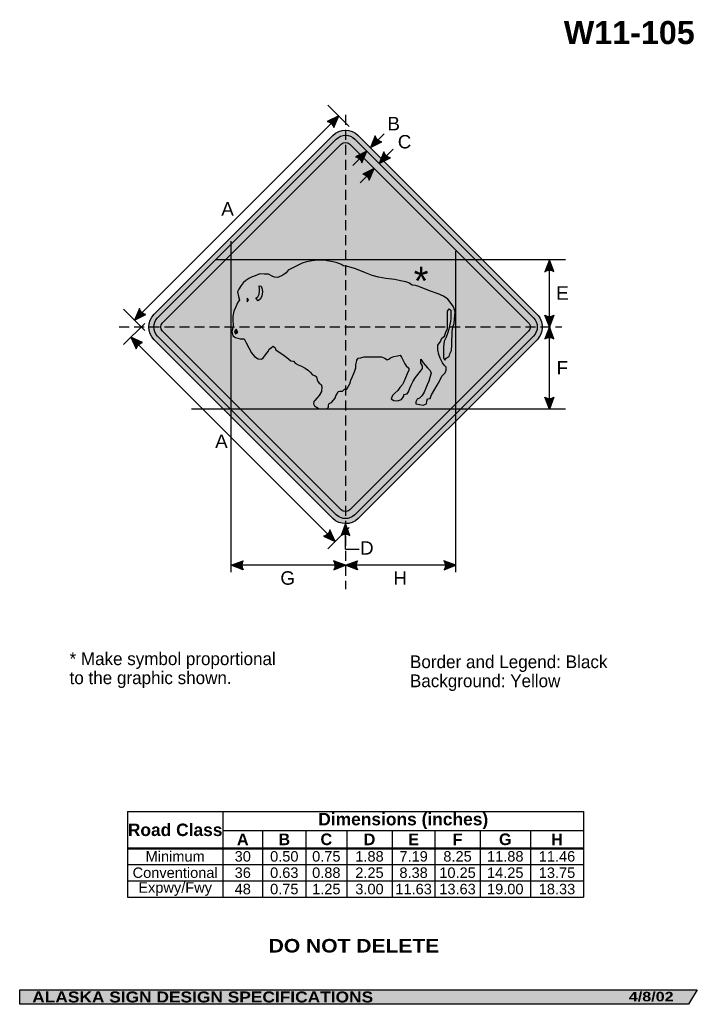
# Model space of a CAD drawing. Header units: feet. Extents: x 7 to 92, y 0 to 123.
import ezdxf
from ezdxf.enums import TextEntityAlignment as Align

# ---------------------------------------------------------------- set-up
doc = ezdxf.new("R2010")
doc.units = ezdxf.units.FT
doc.header["$MEASUREMENT"] = 0
doc.linetypes.add('DASHED2', pattern=[0.375, 0.25, -0.125])
doc.layers.add('Sign', color=7, linetype='Continuous')
doc.styles.add('ARIAL', font='arial.ttf')
doc.styles.add('ARIAL B', font='arialbd.ttf')
doc.styles.add('ARIAL BLACK B', font='ariblk.ttf')
doc.styles.add('ARIAL BLACK BI', font='ariblk.ttf')

# ---------------------------------------------------------------- blocks, each defined once
blk = doc.blocks.new('*T2')
at = {"color": 0, "linetype": 'ByBlock', "lineweight": -2, "transparency": 16777216}
for p, q in [((0, 0), (56.85377384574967, 0)), ((0, 0), (0, -10.683075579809)), ((11.9071627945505, 0), (11.9071627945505, -4.553775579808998)), ((56.85377384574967, 0), (56.85377384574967, -10.683075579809)), ((11.9071627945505, -2.3558341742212), (56.85377384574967, -2.3558341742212)), ((16.85422311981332, -2.3558341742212), (16.85422311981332, -4.553775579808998)), ((22.25542744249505, -2.3558341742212), (22.25542744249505, -4.553775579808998)), ((27.33004850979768, -2.3558341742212), (27.33004850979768, -4.553775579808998)), ((33.01336038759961, -2.3558341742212), (33.01336038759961, -4.553775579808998)), ((38.32618790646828, -2.3558341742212), (38.32618790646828, -4.553775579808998)), ((43.96297560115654, -2.3558341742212), (43.96297560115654, -4.553775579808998)), ((50.22368657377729, -2.3558341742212), (50.22368657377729, -4.553775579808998)), ((0, -4.553775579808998), (56.85377384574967, -4.553775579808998)), ((0, -4.598775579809), (56.85377384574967, -4.598775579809)), ((11.9071627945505, -4.598775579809), (11.9071627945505, -10.683075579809)), ((16.85422311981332, -4.598775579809), (16.85422311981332, -10.683075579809)), ((22.25542744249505, -4.598775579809), (22.25542744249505, -10.683075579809)), ((27.33004850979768, -4.598775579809), (27.33004850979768, -10.683075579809)), ((33.01336038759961, -4.598775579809), (33.01336038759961, -10.683075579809)), ((38.32618790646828, -4.598775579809), (38.32618790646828, -10.683075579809)), ((43.96297560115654, -4.598775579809), (43.96297560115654, -10.683075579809)), ((50.22368657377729, -4.598775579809), (50.22368657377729, -10.683075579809)), ((0, -6.611875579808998), (56.85377384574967, -6.611875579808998)), ((0, -8.647475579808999), (56.85377384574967, -8.647475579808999)), ((0, -10.683075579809), (56.85377384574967, -10.683075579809))]:
    blk.add_line(p, q, dxfattribs=at)
at = {"color": 18, "transparency": 16777216, "attachment_point": 5}
for s, insert, char_height, width, style in [('Road Class', (5.953581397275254, -2.288137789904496), 1.55, 11.7871627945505, 'ARIAL B'), ('Dimensions (inches)', (34.38046832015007, -1.1779170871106), 1.55, 44.82661105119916, 'ARIAL B'), ('A', (14.38069295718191, -3.466054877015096), 1.45, 4.827060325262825, 'ARIAL B'), ('B', (19.55482528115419, -3.466054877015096), 1.45, 5.281204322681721, 'ARIAL B'), ('C', (24.79273797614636, -3.466054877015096), 1.45, 4.954621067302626, 'ARIAL B'), ('D', (30.17170444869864, -3.466054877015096), 1.45, 5.563311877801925, 'ARIAL B'), ('E', (35.66977414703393, -3.466054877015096), 1.45, 5.19282751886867, 'ARIAL B'), ('F', (41.1445817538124, -3.466054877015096), 1.45, 5.516787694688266, 'ARIAL B'), ('G', (47.09333108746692, -3.466054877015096), 1.45, 6.140710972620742, 'ARIAL B'), ('H', (53.53873020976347, -3.466054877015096), 1.45, 6.510087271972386, 'ARIAL B'), ('Minimum', (5.953581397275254, -5.594075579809), 1.3, 11.7871627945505, 'ARIAL'), ('30', (14.38069295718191, -5.594075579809), 1.3, 4.827060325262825, 'ARIAL'), ('0.50', (19.55482528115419, -5.594075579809), 1.3, 5.281204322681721, 'ARIAL'), ('0.75', (24.79273797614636, -5.594075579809), 1.3, 4.954621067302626, 'ARIAL'), ('1.88', (30.17170444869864, -5.594075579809), 1.3, 5.563311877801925, 'ARIAL'), ('7.19', (35.66977414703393, -5.594075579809), 1.3, 5.19282751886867, 'ARIAL'), ('8.25', (41.1445817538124, -5.594075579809), 1.3, 5.516787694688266, 'ARIAL'), ('11.88', (47.09333108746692, -5.594075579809), 1.3, 6.140710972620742, 'ARIAL'), ('11.46', (53.53873020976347, -5.594075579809), 1.3, 6.510087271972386, 'ARIAL'), ('Conventional', (5.953581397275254, -7.629675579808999), 1.3, 11.7871627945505, 'ARIAL'), ('36', (14.38069295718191, -7.629675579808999), 1.3, 4.827060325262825, 'ARIAL'), ('0.63', (19.55482528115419, -7.629675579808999), 1.3, 5.281204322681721, 'ARIAL'), ('0.88', (24.79273797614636, -7.629675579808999), 1.3, 4.954621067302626, 'ARIAL'), ('2.25', (30.17170444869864, -7.629675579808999), 1.3, 5.563311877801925, 'ARIAL'), ('8.38', (35.66977414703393, -7.629675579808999), 1.3, 5.19282751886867, 'ARIAL'), ('10.25', (41.1445817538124, -7.629675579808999), 1.3, 5.516787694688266, 'ARIAL'), ('14.25', (47.09333108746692, -7.629675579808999), 1.3, 6.140710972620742, 'ARIAL'), ('13.75', (53.53873020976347, -7.629675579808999), 1.3, 6.510087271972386, 'ARIAL'), ('Expwy/Fwy', (5.953581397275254, -9.665275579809), 1.3, 11.7871627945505, 'ARIAL'), ('48', (14.38069295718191, -9.665275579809), 1.3, 4.827060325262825, 'ARIAL'), ('0.75', (19.55482528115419, -9.665275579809), 1.3, 5.281204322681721, 'ARIAL'), ('1.25', (24.79273797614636, -9.665275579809), 1.3, 4.954621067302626, 'ARIAL'), ('3.00', (30.17170444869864, -9.665275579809), 1.3, 5.563311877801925, 'ARIAL'), ('11.63', (35.66977414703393, -9.665275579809), 1.3, 5.19282751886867, 'ARIAL'), ('13.63', (41.1445817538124, -9.665275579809), 1.3, 5.516787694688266, 'ARIAL'), ('19.00', (47.09333108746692, -9.665275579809), 1.3, 6.140710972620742, 'ARIAL'), ('18.33', (53.53873020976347, -9.665275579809), 1.3, 6.510087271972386, 'ARIAL')]:
    blk.add_mtext(s, dxfattribs=dict(at, insert=insert, char_height=char_height, width=width, style=style))

msp = doc.modelspace()

# ---------------------------------------------------------------- hatches: boundary and pattern name
h = msp.add_hatch(color=256)
h.dxf.hatch_style = 1
edge = h.paths.add_edge_path()
edge.add_line((46.53775504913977, 109.636821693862), (47.14937416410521, 111.0933959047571))
edge.add_line((47.14937416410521, 111.0933959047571), (45.72275031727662, 110.3910395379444))
edge.add_arc((45.57518052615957, 109.4141219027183), 0.9880004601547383, 13.02666781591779, 81.41004076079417, ccw=False)
at = {"true_color": 0xffff00}
h = msp.add_hatch(color=2, dxfattribs=at)
h.dxf.hatch_style = 1
h.paths.add_polyline_path([(24.13894097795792, 86.37412136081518, 0.4143489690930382), (24.14118495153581, 83.18989720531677), (46.41280458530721, 60.91827723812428, 0.4147360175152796), (49.59913189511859, 60.92262899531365), (71.86864870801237, 83.19214084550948, 0.4145503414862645), (71.86530692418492, 86.37746314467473), (49.59478510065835, 108.6479849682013, 0.4140749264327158), (46.41205121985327, 108.647231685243)])
h.paths.add_polyline_path([(24.5861710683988, 83.63571739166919), (46.85799654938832, 61.36389147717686, 0.4148540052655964), (49.15318485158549, 61.36748825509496), (71.42303436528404, 83.63733270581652, 0.4146352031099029), (71.42029504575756, 85.93166871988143), (49.14959283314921, 108.2023710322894, 0.4140749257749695), (46.85745437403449, 108.2018285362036), (24.58488922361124, 85.92926350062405, 0.4145409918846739)], flags=16)
h.paths.add_polyline_path([(47.47947469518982, 107.5798082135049), (25.20690954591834, 85.3072431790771, 0.4146977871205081), (25.20777659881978, 84.25815250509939), (47.47947332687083, 61.9864550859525, 0.4153661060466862), (48.53017746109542, 61.98852150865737), (70.80071910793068, 84.25905795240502, 0.4149035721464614), (70.79898480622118, 85.30893831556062), (48.52811526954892, 107.5798082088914, 0.4142135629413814)], flags=0)
h = msp.add_hatch(color=256)
h.dxf.hatch_style = 1
h.paths.add_polyline_path([(24.58488922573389, 85.92926350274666, 0.4145409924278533), (24.58617106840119, 83.63571739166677), (46.8579965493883, 61.36389147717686, 0.4148540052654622), (49.15318485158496, 61.36748825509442), (71.42303436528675, 83.6373327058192, 0.4146352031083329), (71.42029504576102, 85.93166871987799), (49.14959283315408, 108.2023710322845, 0.4140749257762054), (46.85745437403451, 108.2018285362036)])
h.paths.add_polyline_path([(47.47947469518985, 107.5798082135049), (25.20690954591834, 85.3072431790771, 0.4146977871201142), (25.20777659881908, 84.25815250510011), (47.47947332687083, 61.98645508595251, 0.4153661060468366), (48.53017746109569, 61.98852150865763), (70.80071910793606, 84.25905795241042, 0.4149035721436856), (70.79898480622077, 85.30893831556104), (48.52811526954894, 107.5798082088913, 0.4142135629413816)], flags=16)
h = msp.add_hatch(color=256)
h.dxf.hatch_style = 1
edge = h.paths.add_edge_path()
edge.add_line((51.71083839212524, 108.6001250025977), (51.09921927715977, 107.1435507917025))
edge.add_line((51.09921927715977, 107.1435507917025), (52.52584312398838, 107.8459071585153))
edge.add_arc((52.67341291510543, 108.8228247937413), 0.9880004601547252, 193.026667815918, 261.4100407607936, ccw=False)
h = msp.add_hatch(color=2, dxfattribs=at)
h.dxf.hatch_style = 1
h.paths.add_polyline_path([(25.206909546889, 85.30724318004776, 0.414697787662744), (25.20777659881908, 84.25815250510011), (47.47947332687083, 61.98645508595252, 0.4153661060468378), (48.53017746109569, 61.98852150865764), (70.80071910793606, 84.25905795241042, 0.4149035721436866), (70.79898480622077, 85.30893831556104), (48.52811526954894, 107.5798082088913, 0.4142135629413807), (47.47947469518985, 107.5798082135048)])
h = msp.add_hatch(color=256)
h.dxf.hatch_style = 1
edge = h.paths.add_edge_path()
edge.add_line((50.05487476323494, 105.2284712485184), (50.6664938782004, 106.6850454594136))
edge.add_line((50.6664938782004, 106.6850454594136), (49.23987003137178, 105.9826890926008))
edge.add_arc((49.09230024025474, 105.0057714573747), 0.9880004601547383, 13.02666781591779, 81.41004076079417, ccw=False)
h = msp.add_hatch(color=256)
h.dxf.hatch_style = 1
edge = h.paths.add_edge_path()
edge.add_line((52.79636699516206, 106.6233656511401), (52.18474788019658, 105.166791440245))
edge.add_line((52.18474788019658, 105.166791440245), (53.61137172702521, 105.8691478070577))
edge.add_arc((53.75894151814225, 106.8460654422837), 0.9880004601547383, 193.0266678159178, 261.4100407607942, ccw=False)
h = msp.add_hatch(color=256)
h.dxf.hatch_style = 1
edge = h.paths.add_edge_path()
edge.add_line((50.96637959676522, 103.0758467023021), (51.57799871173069, 104.5324209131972))
edge.add_line((51.57799871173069, 104.5324209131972), (50.15137486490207, 103.8300645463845))
edge.add_arc((50.00380507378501, 102.8531469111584), 0.9880004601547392, 13.02666781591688, 81.41004076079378, ccw=False)
h = msp.add_hatch(color=256)
h.dxf.hatch_style = 1
edge = h.paths.add_edge_path()
edge.add_line((73.96983717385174, 91.68738865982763), (73.41272839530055, 93.16567015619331))
edge.add_line((73.41272839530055, 93.16567015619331), (72.85946753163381, 91.67487758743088))
edge.add_arc((73.4238599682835, 90.8639484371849), 0.9880004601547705, 56.4538654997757, 124.83723844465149, ccw=False)
h = msp.add_hatch(color=256)
h.dxf.hatch_style = 1
edge = h.paths.add_edge_path()
edge.add_line((22.30883201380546, 87.09780885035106), (21.69721289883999, 85.64123463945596))
edge.add_line((21.69721289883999, 85.64123463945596), (23.12383674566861, 86.34359100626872))
edge.add_arc((23.27140653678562, 87.32050864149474), 0.9880004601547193, 193.0266678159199, 261.4100407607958, ccw=False)
h = msp.add_hatch(color=256)
h.dxf.hatch_style = 1
edge = h.paths.add_edge_path()
edge.add_line((73.96983717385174, 86.26141259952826), (73.41272839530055, 84.78313110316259))
edge.add_line((73.41272839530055, 84.78313110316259), (72.85946753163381, 86.27392367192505))
edge.add_arc((73.42385996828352, 87.084852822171), 0.9880004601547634, 235.1627615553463, 303.5461345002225)
h = msp.add_hatch(color=256)
h.dxf.hatch_style = 1
edge = h.paths.add_edge_path()
edge.add_line((73.96983717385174, 83.30484960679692), (73.41272839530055, 84.78313110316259))
edge.add_line((73.41272839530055, 84.78313110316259), (72.85946753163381, 83.29233853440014))
edge.add_arc((73.4238599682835, 82.48140938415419), 0.9880004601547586, 56.4538654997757, 124.83723844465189, ccw=False)
h = msp.add_hatch(color=256)
h.dxf.hatch_style = 1
edge = h.paths.add_edge_path()
edge.add_line((22.69823001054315, 82.84267384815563), (21.25899174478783, 83.49404132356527))
edge.add_line((21.25899174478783, 83.49404132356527), (21.92192677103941, 82.04867728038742))
edge.add_arc((22.89442599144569, 81.87434949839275), 0.9880004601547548, 101.4538654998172, 169.8372384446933, ccw=False)
h = msp.add_hatch(color=256)
h.dxf.hatch_style = 1
edge = h.paths.add_edge_path()
edge.add_line((73.96983717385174, 76.01397771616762), (73.41272839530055, 74.53569621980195))
edge.add_line((73.41272839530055, 74.53569621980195), (72.85946753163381, 76.02648878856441))
edge.add_arc((73.42385996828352, 76.83741793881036), 0.9880004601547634, 235.1627615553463, 303.5461345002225)
h = msp.add_hatch(color=256)
h.dxf.hatch_style = 1
edge = h.paths.add_edge_path()
edge.add_line((48.56090362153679, 58.78142717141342), (48.00379484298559, 60.25970866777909))
edge.add_line((48.00379484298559, 60.25970866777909), (47.45053397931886, 58.76891609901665))
edge.add_arc((48.01492641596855, 57.95798694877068), 0.988000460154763, 56.45386549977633, 124.83723844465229, ccw=False)
h = msp.add_hatch(color=256)
h.dxf.hatch_style = 1
edge = h.paths.add_edge_path()
edge.add_line((45.27555284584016, 58.68960943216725), (46.71479111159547, 58.03824195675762))
edge.add_line((46.71479111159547, 58.03824195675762), (46.05185608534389, 59.48360599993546))
edge.add_arc((45.07935686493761, 59.65793378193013), 0.9880004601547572, 281.45386549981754, 349.8372384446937, ccw=False)
h = msp.add_hatch(color=256)
h.dxf.hatch_style = 1
edge = h.paths.add_edge_path()
edge.add_line((35.23132537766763, 54.51621333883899), (33.75360084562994, 55.07479778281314))
edge.add_line((33.75360084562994, 55.07479778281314), (35.24494505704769, 55.62656993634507))
edge.add_arc((36.05531030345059, 55.06136813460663), 0.9880004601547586, 145.1055563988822, 213.4889293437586)
h = msp.add_hatch(color=256)
h.dxf.hatch_style = 1
edge = h.paths.add_edge_path()
edge.add_line((46.52607031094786, 54.51621333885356), (48.00379484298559, 55.07479778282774))
edge.add_line((48.00379484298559, 55.07479778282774), (46.51245063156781, 55.62656993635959))
edge.add_arc((45.70208538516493, 55.06136813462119), 0.9880004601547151, -33.48892934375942, 34.89444360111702, ccw=False)
h = msp.add_hatch(color=256)
h.dxf.hatch_style = 1
edge = h.paths.add_edge_path()
edge.add_line((49.48516519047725, 54.51843020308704), (48.00744065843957, 55.0770146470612))
edge.add_line((48.00744065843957, 55.0770146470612), (49.49878486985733, 55.62878680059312))
edge.add_arc((50.30915011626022, 55.06358499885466), 0.988000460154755, 145.105556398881, 213.4889293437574)
h = msp.add_hatch(color=256)
h.dxf.hatch_style = 1
edge = h.paths.add_edge_path()
edge.add_line((60.27848046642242, 54.51621333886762), (61.75620499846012, 55.07479778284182))
edge.add_line((61.75620499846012, 55.07479778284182), (60.26486078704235, 55.62656993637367))
edge.add_arc((59.45449554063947, 55.06136813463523), 0.9880004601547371, -33.488929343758, 34.8944436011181, ccw=False)
at = {"layer": 'Sign', "true_color": 0xffffff}
msp.add_hatch(color=7, dxfattribs=at).paths.add_polyline_path([(49.83315018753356, 106.2747731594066), (50.6664938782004, 106.6850454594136), (50.29872394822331, 105.8091993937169)])
at = {"layer": 'Sign', "true_color": 0x000000}
for points in [[(34.69126119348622, 89.4937881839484), (34.55413182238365, 89.14915274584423), (34.64554993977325, 88.58912429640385), (34.78267931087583, 88.11525263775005), (34.59984088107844, 87.85677605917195), (34.32558433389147, 87.29674967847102), (34.09703684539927, 86.73671916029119), (33.95990966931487, 86.09053185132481), (33.95990966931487, 85.4874239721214), (34.00561872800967, 85.0997111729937), (33.95990966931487, 84.66891894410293), (33.82278029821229, 84.23812671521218), (33.95990966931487, 83.67809619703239), (34.27987527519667, 83.46270111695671), (34.87409962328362, 83.29038546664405), (35.37690365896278, 83.29038546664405), (35.60545114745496, 82.81651380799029), (35.97112581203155, 82.17032649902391), (36.29109361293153, 81.56721655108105), (36.65677047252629, 81.09334696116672), (37.11386544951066, 80.79179302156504), (37.52525136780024, 80.748713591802), (37.75379666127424, 80.92102924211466), (37.93663509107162, 81.17950582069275), (38.11947571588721, 81.437978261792), (38.34802100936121, 81.73953427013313), (38.48515038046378, 81.99800877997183), (38.75940692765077, 82.21340386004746), (38.98795441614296, 82.38572157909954), (39.21650190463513, 82.17032649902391), (39.30792221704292, 81.91184992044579), (39.62788782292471, 81.73953427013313), (40.17640091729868, 81.35181940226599), (40.67920714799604, 80.96410867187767), (41.1820111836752, 80.57639587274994), (41.50197678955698, 80.53331644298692), (41.73052647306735, 80.27484193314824), (42.09620113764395, 80.05944478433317), (42.50758705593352, 79.8871291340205), (42.96468203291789, 79.62865255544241), (43.37606795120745, 79.37017804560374), (43.60461543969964, 79.15478296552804), (43.87887198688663, 78.81014959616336), (44.1988375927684, 78.72399280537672), (44.38167602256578, 78.55167508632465), (44.47309633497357, 78.20704171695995), (44.56451664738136, 77.99164456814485), (44.70164162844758, 77.7762494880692), (44.97590037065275, 77.60393176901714), (45.06732068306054, 77.30237782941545), (45.02161162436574, 76.74234937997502), (44.70164162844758, 76.22539829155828), (44.42738727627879, 75.92384435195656), (44.1988375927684, 75.62229041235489), (44.06171041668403, 75.49305212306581), (44.0160013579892, 75.19149818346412), (44.1531307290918, 74.93302160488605), (44.38167602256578, 74.8037853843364), (44.70164162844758, 74.58839030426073), (45.66154283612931, 74.58839030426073), (45.8900903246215, 74.8037853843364), (45.8900903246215, 75.06225989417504), (45.98151063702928, 75.23457761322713), (46.25576718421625, 75.36381383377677), (46.71286216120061, 75.92384435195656), (46.80428027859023, 76.18231886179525), (46.98711870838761, 76.5269542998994), (47.0785368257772, 76.74234937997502), (47.30708650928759, 76.78542880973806), (47.62705211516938, 76.78542880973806), (47.85559960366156, 77.04390125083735), (48.17556740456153, 77.04390125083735), (48.35840363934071, 77.38853668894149), (48.54124206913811, 77.69009062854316), (48.67837144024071, 78.16396228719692), (48.8612076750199, 78.59475451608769), (48.99833704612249, 78.89630845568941), (49.1811754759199, 79.32709861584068), (49.27259359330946, 79.67173198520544), (49.27259359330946, 80.05944478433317), (49.36401171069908, 80.40408022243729), (49.40972296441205, 80.66255473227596), (49.59256139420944, 80.87795188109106), (49.86681794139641, 80.92102924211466), (50.32391291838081, 81.0502675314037), (50.73529883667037, 81.0502675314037), (51.14668255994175, 81.0502675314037), (51.55806847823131, 81.0502675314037), (51.96945659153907, 81.0502675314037), (52.47225843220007, 81.0502675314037), (52.88364654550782, 80.87795188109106), (53.2036121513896, 80.705634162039), (53.38645058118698, 80.748713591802), (53.61499806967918, 80.92102924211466), (54.02638398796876, 81.09334696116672), (54.4834789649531, 81.17950582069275), (54.80344457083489, 81.26566261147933), (54.98628300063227, 81.00718810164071), (55.16912143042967, 80.61947530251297), (55.39766891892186, 80.18868307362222), (55.58050734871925, 79.9302085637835), (55.90047295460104, 79.62865255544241), (55.90047295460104, 79.41325747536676), (55.67192546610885, 78.9393878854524), (55.48908703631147, 78.42243679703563), (55.26053954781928, 77.94856513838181), (55.12341237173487, 77.60393176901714), (54.7577355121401, 77.2162189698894), (54.52918802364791, 76.87158766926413), (54.16351116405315, 76.5269542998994), (53.84354555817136, 76.22539829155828), (53.70641618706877, 75.83768549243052), (54.02638398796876, 75.62229041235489), (54.4834789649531, 75.57921098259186), (54.98628300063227, 75.75152663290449), (55.26053954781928, 76.13923943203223), (55.26053954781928, 76.35463658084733), (55.67192546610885, 76.44079544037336), (55.8547638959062, 76.69926995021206), (56.03760232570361, 77.17313954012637), (56.17472950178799, 77.51777290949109), (56.4489882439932, 78.03472399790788), (56.72324479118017, 78.46551622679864), (57.36317819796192, 79.28401918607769), (57.36317819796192, 79.28401918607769), (57.59172349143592, 79.58557519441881), (57.59172349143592, 79.9302085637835), (57.40888725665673, 80.27484193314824), (57.40888725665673, 80.748713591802), (57.68314380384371, 80.31792136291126), (57.95740254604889, 79.97328799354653), (58.23165909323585, 79.67173198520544), (58.55162469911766, 79.37017804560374), (58.68875407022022, 79.02554674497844), (58.50591344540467, 78.46551622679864), (58.36878626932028, 78.03472399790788), (58.18594783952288, 77.56085233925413), (58.00310940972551, 77.17313954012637), (57.8202731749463, 76.65619052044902), (57.68314380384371, 76.44079544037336), (57.50030756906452, 76.18231886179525), (57.22604882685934, 75.92384435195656), (56.95179227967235, 75.79460606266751), (56.76895384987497, 75.44997269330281), (56.76895384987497, 75.19149818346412), (57.68314380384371, 75.01918046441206), (58.09452972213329, 75.19149818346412), (58.14023878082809, 75.53613155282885), (58.23165909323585, 75.83768549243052), (58.55162469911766, 75.88076492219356), (58.73446312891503, 76.3115571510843), (59.14584904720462, 77.04390125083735), (59.42010339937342, 77.51777290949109), (59.74007339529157, 78.12088285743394), (60.01432774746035, 78.6378339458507), (60.42571366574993, 79.06862410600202), (60.56284303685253, 79.41325747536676), (60.56284303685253, 79.75789084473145), (60.28858648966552, 80.01636742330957), (60.10574805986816, 80.31792136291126), (59.78578245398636, 80.87795188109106), (59.64865308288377, 81.35181940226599), (59.51152371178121, 81.91184992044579), (59.51152371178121, 82.51495986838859), (59.83149151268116, 82.98883152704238), (60.01432774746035, 83.37654225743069), (60.33429554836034, 83.63501676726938), (60.51713397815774, 84.15196785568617), (60.69997240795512, 84.58276008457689), (60.69997240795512, 85.05663174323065), (60.69997240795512, 85.70281698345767), (60.69997240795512, 86.1336092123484), (60.69997240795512, 86.73671916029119), (60.92851989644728, 87.0382730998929), (61.11135832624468, 86.86595744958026), (61.11135832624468, 86.60748087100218), (61.11135832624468, 86.30592693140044), (61.11135832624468, 85.87513470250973), (61.0656470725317, 85.4443445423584), (60.9742289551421, 84.92739345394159), (60.88280864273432, 84.49660122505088), (60.69997240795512, 83.97965013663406), (60.56284303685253, 83.50577847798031), (60.28858648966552, 83.03191095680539), (60.19716837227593, 82.2995627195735), (60.19716837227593, 81.9549293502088), (60.19716837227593, 81.56721655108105), (60.19716837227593, 80.92102924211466), (60.38000460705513, 80.66255473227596), (60.56284303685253, 80.87795188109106), (60.92851989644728, 81.09334696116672), (61.0199380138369, 81.437978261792), (61.20277644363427, 81.86877049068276), (61.24848550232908, 82.55803929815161), (61.24848550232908, 83.11806774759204), (61.2941945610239, 83.76425505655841), (61.2941945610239, 84.23812671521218), (61.38561487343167, 84.75507780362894), (61.52274204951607, 85.22894946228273), (61.56845330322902, 85.74589641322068), (61.61416236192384, 86.21976807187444), (61.65987142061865, 86.65056030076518), (61.47703299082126, 87.29674967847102), (61.15706738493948, 87.72753983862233), (60.74568146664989, 88.24449092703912), (60.19716837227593, 88.63220372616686), (59.55723277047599, 88.93375766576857), (58.59733375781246, 89.23531160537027), (57.63743474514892, 89.62302440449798), (57.13462851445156, 89.83842155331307), (56.72324479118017, 89.9676577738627), (56.3118588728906, 90.01073720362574), (55.90047295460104, 90.26921171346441), (55.53479829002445, 90.39845000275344), (54.8491536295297, 90.52768622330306), (54.16351116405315, 90.70000394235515), (53.02077372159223, 90.82924223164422), (52.10658376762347, 91.00155788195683), (51.32952318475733, 91.21695503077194), (50.50675134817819, 91.51850897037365), (49.36401171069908, 91.99238062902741), (48.99833704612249, 92.12161684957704), (48.26698552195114, 92.3370119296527), (47.71847242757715, 92.42317078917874), (47.4899227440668, 92.55240907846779), (46.84999153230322, 92.8108835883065), (46.21005593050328, 92.94012187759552), (45.70725189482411, 93.02628073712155), (45.34157723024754, 93.11243752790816), (44.51880539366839, 93.11243752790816), (43.83316292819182, 93.02628073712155), (43.14752046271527, 92.8970424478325), (42.59900517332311, 92.72472472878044), (42.18762145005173, 92.50932964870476), (41.59339710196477, 92.25085307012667), (40.86204557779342, 91.8631423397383), (40.58778683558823, 91.51850897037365), (40.17640091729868, 91.26003446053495), (39.5821787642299, 90.95847845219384), (39.17079284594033, 91.00155788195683), (38.85082504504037, 91.1307961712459), (38.393730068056, 91.34619125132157), (37.89092603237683, 91.34619125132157), (37.34241074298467, 91.3892706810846), (36.74818858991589, 91.17387560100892), (36.38251173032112, 91.04463731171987), (35.97112581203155, 90.82924223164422), (35.55974208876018, 90.57076565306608), (35.2397742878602, 90.26921171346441), (35.01122679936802, 89.9676577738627)], [(7.399373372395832, 2.133735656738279), (91.84195454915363, 2.133735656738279), (90.75006357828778, 0.3343149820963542), (7.402168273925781, 0.3343149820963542)]]:
    msp.add_hatch(color=18, dxfattribs=at).paths.add_polyline_path(points, flags=0)
at = {"layer": 'Sign', "true_color": 0xffff00}
for points in [[(36.8396067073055, 88.37362991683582), (37.0680927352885, 88.54596004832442), (37.25087848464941, 88.89061410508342), (37.2965743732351, 89.23526816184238), (37.2965743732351, 89.53684072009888), (37.25087848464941, 89.92457834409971), (37.47936231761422, 89.88149477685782), (37.61645437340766, 89.49376129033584), (37.66215245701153, 89.10602366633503), (37.57075628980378, 88.67520661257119), (37.38797054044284, 88.28746691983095), (37.11378862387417, 88.02897586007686)], [(35.74258051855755, 87.89972515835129), (35.92518847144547, 88.15827207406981), (35.74258051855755, 88.37372714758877)], [(34.37119242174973, 84.49660122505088), (34.18845496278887, 84.23806465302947), (34.27982478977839, 83.9364362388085), (34.59961259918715, 84.15188303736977)]]:
    msp.add_hatch(color=2, dxfattribs=at).paths.add_polyline_path(points, flags=0)

# ---------------------------------------------------------------- linework, layer by layer
for p, q in [((48.00379484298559, 57.06436453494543), (48.00379484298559, 60.2597086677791)), ((20.81822403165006, 24.36481157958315), (77.67199787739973, 24.36481157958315)), ((20.81822403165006, 19.84328186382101), (77.67199787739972, 19.84328186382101)), ((20.81822403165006, 19.73672634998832), (77.67199787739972, 19.73672634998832))]:
    msp.add_line(p, q)
for points in [[(46.53775504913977, 109.636821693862), (47.14937416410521, 111.0933959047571), (45.72275031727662, 110.3910395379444, -0.307560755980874), (46.53775504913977, 109.636821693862, -4.141293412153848)], [(51.71083839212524, 108.6001250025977), (51.09921927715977, 107.1435507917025), (52.52584312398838, 107.8459071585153, -0.307560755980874), (51.71083839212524, 108.6001250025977, -4.141293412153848)], [(50.05487476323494, 105.2284712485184), (50.6664938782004, 106.6850454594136), (49.23987003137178, 105.9826890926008, -0.307560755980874), (50.05487476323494, 105.2284712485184, -4.141293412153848)], [(52.79636699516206, 106.6233656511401), (52.18474788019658, 105.166791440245), (53.61137172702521, 105.8691478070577, -0.307560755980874), (52.79636699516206, 106.6233656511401, -4.141293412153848)], [(50.96637959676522, 103.0758467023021), (51.57799871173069, 104.5324209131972), (50.15137486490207, 103.8300645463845, -0.307560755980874), (50.96637959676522, 103.0758467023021, -4.141293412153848)], [(73.96983717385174, 91.68738865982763), (73.41272839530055, 93.16567015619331), (72.85946753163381, 91.67487758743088, -0.307560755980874), (73.96983717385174, 91.68738865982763, -4.141293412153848)], [(22.30883201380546, 87.09780885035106), (21.69721289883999, 85.64123463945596), (23.12383674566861, 86.34359100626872, -0.307560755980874), (22.30883201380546, 87.09780885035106, -4.141293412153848)], [(73.96983717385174, 86.26141259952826), (73.41272839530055, 84.78313110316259), (72.85946753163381, 86.27392367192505, 0.307560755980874), (73.96983717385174, 86.26141259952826, 4.141293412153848)], [(73.96983717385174, 83.30484960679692), (73.41272839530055, 84.78313110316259), (72.85946753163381, 83.29233853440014, -0.307560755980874), (73.96983717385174, 83.30484960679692, -4.141293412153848)], [(22.69823001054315, 82.84267384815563), (21.25899174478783, 83.49404132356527), (21.92192677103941, 82.04867728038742, -0.307560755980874), (22.69823001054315, 82.84267384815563, -4.141293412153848)], [(73.96983717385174, 76.01397771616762), (73.41272839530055, 74.53569621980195), (72.85946753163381, 76.02648878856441, 0.307560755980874), (73.96983717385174, 76.01397771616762, 4.141293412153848)], [(48.56090362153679, 58.78142717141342), (48.00379484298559, 60.25970866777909), (47.45053397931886, 58.76891609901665, -0.307560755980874), (48.56090362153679, 58.78142717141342, -4.141293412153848)], [(45.27555284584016, 58.68960943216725), (46.71479111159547, 58.03824195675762), (46.05185608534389, 59.48360599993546, -0.307560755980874), (45.27555284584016, 58.68960943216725, -4.141293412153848)], [(35.23132537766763, 54.51621333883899), (33.75360084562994, 55.07479778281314), (35.24494505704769, 55.62656993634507, 0.307560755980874), (35.23132537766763, 54.51621333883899, 4.141293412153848)], [(46.52607031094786, 54.51621333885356), (48.00379484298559, 55.07479778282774), (46.51245063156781, 55.62656993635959, -0.307560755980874), (46.52607031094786, 54.51621333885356, -4.141293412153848)], [(49.48516519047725, 54.51843020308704), (48.00744065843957, 55.0770146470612), (49.49878486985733, 55.62878680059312, 0.307560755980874), (49.48516519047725, 54.51843020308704, 4.141293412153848)], [(60.27848046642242, 54.51621333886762), (61.75620499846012, 55.07479778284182), (60.26486078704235, 55.62656993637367, -0.307560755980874), (60.27848046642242, 54.51621333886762, -4.141293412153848)]]:
    msp.add_lwpolyline(points, format="xyb")
for points in [[(46.41241364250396, 108.6475940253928, -0.4140082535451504), (49.59478510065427, 108.6479849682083), (71.86530692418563, 86.37746314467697, -0.4145503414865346), (71.86864870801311, 83.1921408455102), (49.59194487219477, 60.91544197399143, -0.4134136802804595), (46.41280458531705, 60.91827723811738), (24.13820563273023, 83.1928765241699, -0.4138008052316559), (24.13894097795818, 86.37412136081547)], [(46.85776194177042, 108.2021360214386, -0.4139963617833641), (49.14959283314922, 108.2023710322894), (71.42029504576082, 85.93166871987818, -0.4146352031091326), (71.42303436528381, 83.63733270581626), (49.14708570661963, 61.36138911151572, -0.4132958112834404), (46.8579965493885, 61.36389147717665), (24.58360878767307, 83.63827967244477, -0.4138008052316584), (24.58455501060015, 85.92892919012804)], [(47.47968271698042, 107.580016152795, -0.4139587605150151), (48.52786701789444, 107.5800563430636), (70.79898480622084, 85.30893831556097, -0.4149035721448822), (70.80071910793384, 84.2590579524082), (48.52605259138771, 61.98439663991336, -0.4129231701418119), (47.47972194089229, 61.98620658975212), (25.2060439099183, 84.25988519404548, -0.4136441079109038), (25.20675671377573, 85.30709030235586)]]:
    msp.add_lwpolyline(points, format="xyb", close=True)
at = {"layer": 'Sign', "color": 18, "lineweight": -3, "true_color": 0x000000}
for p, q in [((48.45126086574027, 109.7915092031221), (45.79961043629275, 112.4431596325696)), ((21.69721289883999, 85.64123463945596), (47.14937416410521, 111.0933959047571)), ((52.82280126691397, 108.8671327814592), (51.09921927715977, 107.1435507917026)), ((53.95251483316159, 106.9345583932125), (52.1847478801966, 105.166791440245)), ((48.89872692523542, 104.9172785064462), (50.6664938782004, 106.6850454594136)), ((49.81023175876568, 102.7646539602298), (51.57799871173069, 104.5324209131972)), ((33.74995503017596, 54.20759728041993), (33.74995503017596, 95.48821245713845)), ((61.75875707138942, 54.20759728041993), (61.75875707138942, 94.23821245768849)), ((75.43550834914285, 93.16848267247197), (31.81998461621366, 93.16848267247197)), ((73.41272839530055, 74.53569621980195), (73.41272839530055, 93.16567015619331)), ((22.99541674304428, 84.33566508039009), (20.34376631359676, 86.98731550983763)), ((22.9954167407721, 85.2305971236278), (20.3437663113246, 82.57894669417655)), ((21.25894484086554, 83.49414358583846), (46.71478896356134, 58.03829946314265)), ((75.43550834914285, 74.53569621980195), (28.81998461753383, 74.53569621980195)), ((48.45126086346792, 59.77475300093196), (45.79961043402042, 57.12310257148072)), ((48.00379484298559, 57.06436453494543), (49.68585400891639, 57.06436453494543)), ((61.75620499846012, 55.07479778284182), (33.75360084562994, 55.07479778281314))]:
    msp.add_line(p, q, dxfattribs=at)
at = {"layer": 'Sign', "color": 18, "linetype": 'DASHED2', "lineweight": -3, "ltscale": 5, "true_color": 0x000000}
for points in [[(48.00379484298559, 111.2414644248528), (48.00379484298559, 52.07479775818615)], [(19.80568419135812, 84.78313110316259), (74.97235085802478, 84.78313110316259)]]:
    msp.add_lwpolyline(points, dxfattribs=at)
at = {"layer": 'Sign', "color": 18, "lineweight": -3, "true_color": 0x000000}
for points in [[(34.69126119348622, 89.4937881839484), (34.55413182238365, 89.14915274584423), (34.64554993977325, 88.58912429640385), (34.78267931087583, 88.11525263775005), (34.59984088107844, 87.85677605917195), (34.32558433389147, 87.29674967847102), (34.09703684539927, 86.73671916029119), (33.95990966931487, 86.09053185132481), (33.95990966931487, 85.4874239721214), (34.00561872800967, 85.0997111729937), (33.95990966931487, 84.66891894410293), (33.82278029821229, 84.23812671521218), (33.95990966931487, 83.67809619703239), (34.27987527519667, 83.46270111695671), (34.87409962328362, 83.29038546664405), (35.37690365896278, 83.29038546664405), (35.60545114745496, 82.81651380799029), (35.97112581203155, 82.17032649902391), (36.29109361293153, 81.56721655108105), (36.65677047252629, 81.09334696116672), (37.11386544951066, 80.79179302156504), (37.52525136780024, 80.748713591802), (37.75379666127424, 80.92102924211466), (37.93663509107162, 81.17950582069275), (38.11947571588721, 81.437978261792), (38.34802100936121, 81.73953427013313), (38.48515038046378, 81.99800877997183), (38.75940692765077, 82.21340386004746), (38.98795441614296, 82.38572157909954), (39.21650190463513, 82.17032649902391), (39.30792221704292, 81.91184992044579), (39.62788782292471, 81.73953427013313), (40.17640091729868, 81.35181940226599), (40.67920714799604, 80.96410867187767), (41.1820111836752, 80.57639587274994), (41.50197678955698, 80.53331644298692), (41.73052647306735, 80.27484193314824), (42.09620113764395, 80.05944478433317), (42.50758705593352, 79.8871291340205), (42.96468203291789, 79.62865255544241), (43.37606795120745, 79.37017804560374), (43.60461543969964, 79.15478296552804), (43.87887198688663, 78.81014959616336), (44.1988375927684, 78.72399280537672), (44.38167602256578, 78.55167508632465), (44.47309633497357, 78.20704171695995), (44.56451664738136, 77.99164456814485), (44.70164162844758, 77.7762494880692), (44.97590037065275, 77.60393176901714), (45.06732068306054, 77.30237782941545), (45.02161162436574, 76.74234937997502), (44.70164162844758, 76.22539829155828), (44.42738727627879, 75.92384435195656), (44.1988375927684, 75.62229041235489), (44.06171041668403, 75.49305212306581), (44.0160013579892, 75.19149818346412), (44.1531307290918, 74.93302160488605), (44.38167602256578, 74.8037853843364), (44.70164162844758, 74.58839030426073), (45.66154283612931, 74.58839030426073), (45.8900903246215, 74.8037853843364), (45.8900903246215, 75.06225989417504), (45.98151063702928, 75.23457761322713), (46.25576718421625, 75.36381383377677), (46.71286216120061, 75.92384435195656), (46.80428027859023, 76.18231886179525), (46.98711870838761, 76.5269542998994), (47.0785368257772, 76.74234937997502), (47.30708650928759, 76.78542880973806), (47.62705211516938, 76.78542880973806), (47.85559960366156, 77.04390125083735), (48.17556740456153, 77.04390125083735), (48.35840363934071, 77.38853668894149), (48.54124206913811, 77.69009062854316), (48.67837144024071, 78.16396228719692), (48.8612076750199, 78.59475451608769), (48.99833704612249, 78.89630845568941), (49.1811754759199, 79.32709861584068), (49.27259359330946, 79.67173198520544), (49.27259359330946, 80.05944478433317), (49.36401171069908, 80.40408022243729), (49.40972296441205, 80.66255473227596), (49.59256139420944, 80.87795188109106), (49.86681794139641, 80.92102924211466), (50.32391291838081, 81.0502675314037), (50.73529883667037, 81.0502675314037), (51.14668255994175, 81.0502675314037), (51.55806847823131, 81.0502675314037), (51.96945659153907, 81.0502675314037), (52.47225843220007, 81.0502675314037), (52.88364654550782, 80.87795188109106), (53.2036121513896, 80.705634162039), (53.38645058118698, 80.748713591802), (53.61499806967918, 80.92102924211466), (54.02638398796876, 81.09334696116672), (54.4834789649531, 81.17950582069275), (54.80344457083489, 81.26566261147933), (54.98628300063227, 81.00718810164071), (55.16912143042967, 80.61947530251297), (55.39766891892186, 80.18868307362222), (55.58050734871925, 79.9302085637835), (55.90047295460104, 79.62865255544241), (55.90047295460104, 79.41325747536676), (55.67192546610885, 78.9393878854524), (55.48908703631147, 78.42243679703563), (55.26053954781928, 77.94856513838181), (55.12341237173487, 77.60393176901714), (54.7577355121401, 77.2162189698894), (54.52918802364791, 76.87158766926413), (54.16351116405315, 76.5269542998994), (53.84354555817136, 76.22539829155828), (53.70641618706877, 75.83768549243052), (54.02638398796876, 75.62229041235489), (54.4834789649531, 75.57921098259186), (54.98628300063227, 75.75152663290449), (55.26053954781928, 76.13923943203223), (55.26053954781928, 76.35463658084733), (55.67192546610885, 76.44079544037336), (55.8547638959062, 76.69926995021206), (56.03760232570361, 77.17313954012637), (56.17472950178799, 77.51777290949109), (56.4489882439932, 78.03472399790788), (56.72324479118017, 78.46551622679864), (57.36317819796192, 79.28401918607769), (57.36317819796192, 79.28401918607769), (57.59172349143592, 79.58557519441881), (57.59172349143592, 79.9302085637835), (57.40888725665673, 80.27484193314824), (57.40888725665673, 80.748713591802), (57.68314380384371, 80.31792136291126), (57.95740254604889, 79.97328799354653), (58.23165909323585, 79.67173198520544), (58.55162469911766, 79.37017804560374), (58.68875407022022, 79.02554674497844), (58.50591344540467, 78.46551622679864), (58.36878626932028, 78.03472399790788), (58.18594783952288, 77.56085233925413), (58.00310940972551, 77.17313954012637), (57.8202731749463, 76.65619052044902), (57.68314380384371, 76.44079544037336), (57.50030756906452, 76.18231886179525), (57.22604882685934, 75.92384435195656), (56.95179227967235, 75.79460606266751), (56.76895384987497, 75.44997269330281), (56.76895384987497, 75.19149818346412), (57.68314380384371, 75.01918046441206), (58.09452972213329, 75.19149818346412), (58.14023878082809, 75.53613155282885), (58.23165909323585, 75.83768549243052), (58.55162469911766, 75.88076492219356), (58.73446312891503, 76.3115571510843), (59.14584904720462, 77.04390125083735), (59.42010339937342, 77.51777290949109), (59.74007339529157, 78.12088285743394), (60.01432774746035, 78.6378339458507), (60.42571366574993, 79.06862410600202), (60.56284303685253, 79.41325747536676), (60.56284303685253, 79.75789084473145), (60.28858648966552, 80.01636742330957), (60.10574805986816, 80.31792136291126), (59.78578245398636, 80.87795188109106), (59.64865308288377, 81.35181940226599), (59.51152371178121, 81.91184992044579), (59.51152371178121, 82.51495986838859), (59.83149151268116, 82.98883152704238), (60.01432774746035, 83.37654225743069), (60.33429554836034, 83.63501676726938), (60.51713397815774, 84.15196785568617), (60.69997240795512, 84.58276008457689), (60.69997240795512, 85.05663174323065), (60.69997240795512, 85.70281698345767), (60.69997240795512, 86.1336092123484), (60.69997240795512, 86.73671916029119), (60.92851989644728, 87.0382730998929), (61.11135832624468, 86.86595744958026), (61.11135832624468, 86.60748087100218), (61.11135832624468, 86.30592693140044), (61.11135832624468, 85.87513470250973), (61.0656470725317, 85.4443445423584), (60.9742289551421, 84.92739345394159), (60.88280864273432, 84.49660122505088), (60.69997240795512, 83.97965013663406), (60.56284303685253, 83.50577847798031), (60.28858648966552, 83.03191095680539), (60.19716837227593, 82.2995627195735), (60.19716837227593, 81.9549293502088), (60.19716837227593, 81.56721655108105), (60.19716837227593, 80.92102924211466), (60.38000460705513, 80.66255473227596), (60.56284303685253, 80.87795188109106), (60.92851989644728, 81.09334696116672), (61.0199380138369, 81.437978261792), (61.20277644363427, 81.86877049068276), (61.24848550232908, 82.55803929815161), (61.24848550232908, 83.11806774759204), (61.2941945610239, 83.76425505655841), (61.2941945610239, 84.23812671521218), (61.38561487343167, 84.75507780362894), (61.52274204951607, 85.22894946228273), (61.56845330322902, 85.74589641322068), (61.61416236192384, 86.21976807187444), (61.65987142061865, 86.65056030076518), (61.47703299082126, 87.29674967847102), (61.15706738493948, 87.72753983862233), (60.74568146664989, 88.24449092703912), (60.19716837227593, 88.63220372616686), (59.55723277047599, 88.93375766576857), (58.59733375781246, 89.23531160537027), (57.63743474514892, 89.62302440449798), (57.13462851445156, 89.83842155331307), (56.72324479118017, 89.9676577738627), (56.3118588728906, 90.01073720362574), (55.90047295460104, 90.26921171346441), (55.53479829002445, 90.39845000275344), (54.8491536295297, 90.52768622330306), (54.16351116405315, 90.70000394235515), (53.02077372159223, 90.82924223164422), (52.10658376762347, 91.00155788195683), (51.32952318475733, 91.21695503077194), (50.50675134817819, 91.51850897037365), (49.36401171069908, 91.99238062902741), (48.99833704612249, 92.12161684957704), (48.26698552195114, 92.3370119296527), (47.71847242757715, 92.42317078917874), (47.4899227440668, 92.55240907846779), (46.84999153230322, 92.8108835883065), (46.21005593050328, 92.94012187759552), (45.70725189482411, 93.02628073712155), (45.34157723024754, 93.11243752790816), (44.51880539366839, 93.11243752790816), (43.83316292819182, 93.02628073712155), (43.14752046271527, 92.8970424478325), (42.59900517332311, 92.72472472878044), (42.18762145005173, 92.50932964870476), (41.59339710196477, 92.25085307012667), (40.86204557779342, 91.8631423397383), (40.58778683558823, 91.51850897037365), (40.17640091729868, 91.26003446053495), (39.5821787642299, 90.95847845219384), (39.17079284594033, 91.00155788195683), (38.85082504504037, 91.1307961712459), (38.393730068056, 91.34619125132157), (37.89092603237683, 91.34619125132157), (37.34241074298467, 91.3892706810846), (36.74818858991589, 91.17387560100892), (36.38251173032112, 91.04463731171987), (35.97112581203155, 90.82924223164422), (35.55974208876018, 90.57076565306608), (35.2397742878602, 90.26921171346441), (35.01122679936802, 89.9676577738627)], [(36.8396067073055, 88.37362991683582), (37.0680927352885, 88.54596004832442), (37.25087848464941, 88.89061410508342), (37.2965743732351, 89.23526816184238), (37.2965743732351, 89.53684072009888), (37.25087848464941, 89.92457834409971), (37.47936231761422, 89.88149477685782), (37.61645437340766, 89.49376129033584), (37.66215245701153, 89.10602366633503), (37.57075628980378, 88.67520661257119), (37.38797054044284, 88.28746691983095), (37.11378862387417, 88.02897586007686)], [(34.37119242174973, 84.49660122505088), (34.18845496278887, 84.23806465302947), (34.27982478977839, 83.9364362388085), (34.59961259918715, 84.15188303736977)]]:
    msp.add_lwpolyline(points, close=True, dxfattribs=at)
at = {"layer": 'Sign', "color": 2, "lineweight": -3, "true_color": 0xffff00}
msp.add_lwpolyline([(35.74258051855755, 87.89972515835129), (35.92518847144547, 88.15827207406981), (35.74258051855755, 88.37372714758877)], close=True, dxfattribs=at)
at = {"layer": 'Sign', "color": 250, "lineweight": -3, "true_color": 0x1f1a17}
msp.add_lwpolyline([(7.399373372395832, 2.133735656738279), (91.84195454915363, 2.133735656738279), (90.75006357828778, 0.3343149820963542), (7.402168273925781, 0.3343149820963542)], close=True, dxfattribs=at)

# ---------------------------------------------------------------- block references
msp.add_blockref('*T2', (20.81822403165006, 24.36481157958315))

# ---------------------------------------------------------------- texts
at = {"layer": 'Sign', "color": 18, "true_color": 0x000000}
for s, height, style, p, p2 in [('W11-105', 2.879075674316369, 'ARIAL B', (75.20486928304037, 120.0489387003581), (91.52486850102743, 120.0489387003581)), ('B', 1.677779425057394, 'ARIAL', (53.22801319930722, 109.2938276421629), (54.79134655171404, 109.2938276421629)), ('C', 1.665233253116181, 'ARIAL', (54.51967986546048, 107.0438276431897), (56.19967985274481, 107.0438276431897)), ('A', 1.674102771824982, 'ARIAL', (32.51967987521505, 98.66882764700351), (34.08301322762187, 98.66882764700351)), ('E', 1.677779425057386, 'ARIAL', (74.25822152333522, 88.18233682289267), (75.82155487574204, 88.18233682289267)), ('F', 1.66795096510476, 'ARIAL', (74.30822152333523, 78.86738892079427), (75.73155485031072, 78.86738892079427)), ('A', 1.674102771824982, 'ARIAL', (31.75896031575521, 69.68966099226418), (33.32229366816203, 69.68966099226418)), ('D', 1.665233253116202, 'ARIAL', (49.82176320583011, 56.39799433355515), (51.50176319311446, 56.39799433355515)), ('G', 1.674902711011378, 'ARIAL', (39.88526751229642, 52.6479943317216), (41.70526752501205, 52.6479943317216)), ('H', 1.665233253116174, 'ARIAL', (53.95787166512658, 52.64799433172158), (55.63787165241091, 52.64799433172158))]:
    msp.add_text(s, height=height, dxfattribs=dict(at, style=style)).set_placement(p, p2, align=Align.ALIGNED)
at = {"layer": 'Sign', "color": 18, "true_color": 0x000000, "style": 'ARIAL'}
for s, height, width, p, p2 in [('*', 3.538932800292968, 0.9566311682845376, (56.50019073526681, 88.75291188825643), (58.34071350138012, 88.75291188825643)), ('* Make symbol proportional', 1.589447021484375, 0.9549728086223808, (13.61344401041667, 42.62443394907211), (39.30659516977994, 42.62443394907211)), ('Border and Legend: Black', 1.589447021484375, 0.9585430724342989, (56.03742218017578, 42.24443923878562), (80.64914957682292, 42.24443923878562)), ('to the graphic shown.', 1.589447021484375, 0.9571264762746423, (13.61344401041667, 40.25085973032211), (33.81583416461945, 40.25085973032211)), ('Background: Yellow', 1.589447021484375, 0.9548770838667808, (56.03742218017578, 39.87086502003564), (74.77710024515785, 39.87086502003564))]:
    msp.add_text(s, height=height, dxfattribs=dict(at, width=width)).set_placement(p, p2, align=Align.FIT)
at = {"layer": 'Sign', "color": 7, "true_color": 0xffffff}
for s, height, style, p, p2 in [('DO NOT DELETE', 1.690753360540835, 'ARIAL BLACK B', (38.42507648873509, 6.791092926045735), (59.68174442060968, 6.791092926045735)), ('ALASKA SIGN DESIGN SPECIFICATIONS', 1.370351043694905, 'ARIAL BLACK BI', (8.959132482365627, 0.5626823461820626), (51.44562336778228, 0.5626823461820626)), ('4/8/02', 1.18380019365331, 'ARIAL BLACK BI', (83.30778503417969, 0.7043482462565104), (88.8844045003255, 0.7043482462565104))]:
    msp.add_text(s, height=height, dxfattribs=dict(at, style=style)).set_placement(p, p2, align=Align.ALIGNED)

doc.saveas('drawing.dxf')
